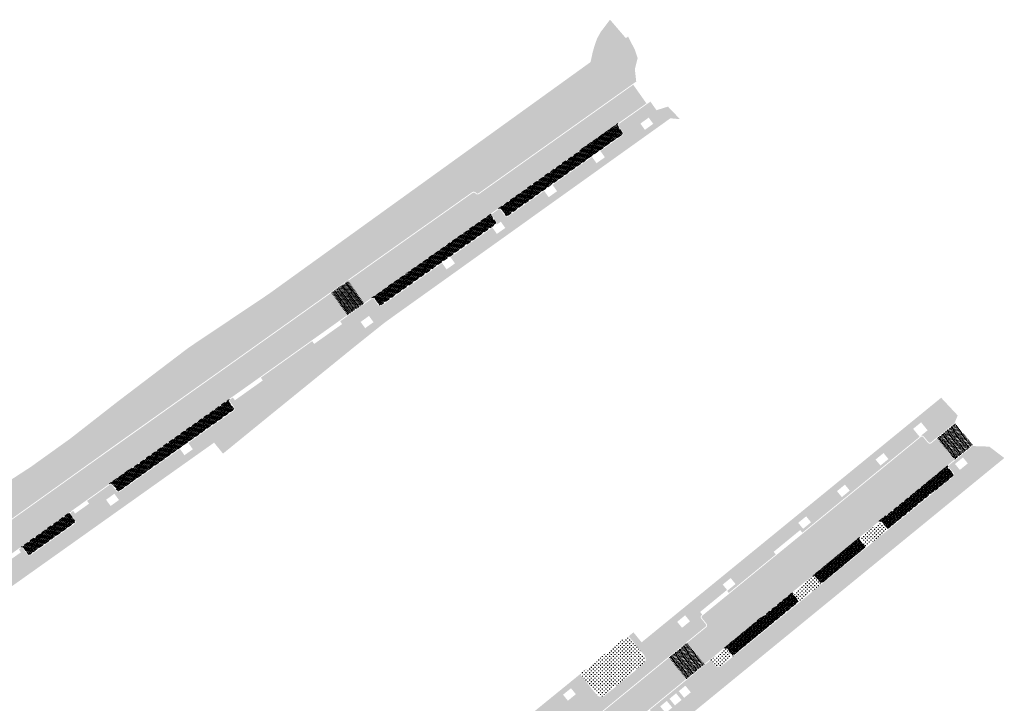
# Model space of a CAD drawing. Header units: metres. Extents: x 93002 to 93462, y 464845 to 465338.
# Tile 15 of 15: x 93290 to 93462, y 465219 to 465338. Entities that reach past the tile are written whole.
import ezdxf

# ---------------------------------------------------------------- set-up
doc = ezdxf.new("R2010")
doc.units = ezdxf.units.M
doc.layers.add('N-RO-GR-GRAS-A-100', color=62, linetype='CONTINUOUS', lineweight=18, transparency=0.2)
doc.layers.add('N-RO-GR-HEESTERS-A', color=62, linetype='CONTINUOUS', lineweight=18, transparency=0.2)
doc.layers.add('N-RO-VH-VERHARDING_STRAATBAKSTEEN-A', color=7, linetype='CONTINUOUS', lineweight=9, true_color=0xaa7a7a)
doc.layers.add('N-RO-VH-VERHARDING_TEGEL-A-200', color=252, linetype='CONTINUOUS', lineweight=9)
pattern_1 = [(39, (13.79169252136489, 16.91912794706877), (0.2081185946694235, 0.4580520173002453), [0.45, -0.45]), (129, (13.79169252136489, 16.91912794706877), (-0.3497156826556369, -0.2831941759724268), [])]
pattern_2 = [(129.7, (1.650574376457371, -11.04544749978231), (-0.291490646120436, 0.02704076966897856), [0.8280000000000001, -0.414]), (39.69999999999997, (1.172777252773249, -11.4421223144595), (-0.291490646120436, 0.02704076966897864), [0.8280000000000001, -0.414])]
pattern_3 = [(125.2, (1.650574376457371, -11.04544749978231), (-0.2884704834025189, 0.04982750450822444), [0.8280000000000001, -0.414]), (35.19999999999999, (1.143127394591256, -11.40341196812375), (-0.2884704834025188, 0.0498275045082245), [0.8280000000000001, -0.414])]
pattern_4 = [(125.4, (1.650574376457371, -11.04544749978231), (-0.2886426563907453, 0.0488202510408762), [0.8280000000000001, -0.414]), (35.40000000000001, (1.144380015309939, -11.40518110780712), (-0.2886426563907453, 0.04882025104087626), [0.8280000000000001, -0.414])]
pattern_5 = [(0, (0, 0), (0.15875, 0.3175), [0, -0.3175])]
pattern_6 = [(84.3, (94357.16091574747, 464594.0460093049), (-0.1854173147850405, 0.2265356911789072), [0.828, -0.414]), (354.3, (94356.54298623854, 464594.1076868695), (-0.1854173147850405, 0.2265356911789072), [0.8280000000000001, -0.414])]
pattern_7 = [(84.3, (0, 0), (-0.1854173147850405, 0.2265356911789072), [0.828, -0.414]), (354.3, (-0.6179295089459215, 0.06167756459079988), (-0.1854173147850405, 0.2265356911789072), [0.8280000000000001, -0.414])]
pattern_8 = [(0, (0, 0), (0.3175, 0.3175), [0.15875, -0.4762500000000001]), (90, (0.079375, -0.079375), (-0.3175, 0.3175), [0.15875, -0.4762500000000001])]

msp = doc.modelspace()

# ---------------------------------------------------------------- hatches: boundary and pattern name
at = {"layer": 'N-RO-GR-GRAS-A-100', "true_color": 0x1f591c, "transparency": 33554625}
h = msp.add_hatch(dxfattribs=at)
h.set_pattern_fill('AGR-GRAS_SPORTVELD', color=99, scale=0.4, pattern_type=2)
h.set_pattern_definition(pattern_5)
edge = h.paths.add_edge_path()
edge.add_line((93371.58730817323, 465308.7644312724), (93385.9932997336, 465318.9749915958))
edge.add_line((93385.9932997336, 465318.9749915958), (93397.68427673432, 465327.2612262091))
edge.add_line((93397.68427673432, 465327.2612262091), (93397.44, 465329.408))
edge.add_line((93397.44, 465329.408), (93397.932, 465331.367))
edge.add_line((93397.932, 465331.367), (93397.411, 465332.899))
edge.add_line((93397.411, 465332.899), (93396.248, 465335.133))
edge.add_line((93396.248, 465335.133), (93395.876, 465334.842))
edge.add_line((93395.876, 465334.842), (93393.096, 465338.082))
edge.add_line((93393.096, 465338.082), (93391.468, 465335.928))
edge.add_line((93391.468, 465335.928), (93390.841, 465334.792))
edge.add_line((93390.841, 465334.792), (93390.398, 465333.552))
edge.add_line((93390.398, 465333.552), (93390.058, 465332.336))
edge.add_line((93390.058, 465332.336), (93389.692, 465330.665))
edge.add_line((93389.692, 465330.665), (93333.373, 465290.076))
edge.add_line((93333.373, 465290.076), (93319.402, 465280.717))
edge.add_line((93319.402, 465280.717), (93306.99, 465271.28))
edge.add_line((93306.99, 465271.28), (93298.732, 465264.827))
edge.add_line((93298.732, 465264.827), (93291.81, 465259.864))
edge.add_line((93291.81, 465259.864), (93285.416, 465255.707))
edge.add_line((93285.416, 465255.707), (93281.37039564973, 465253.1504731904))
edge.add_line((93281.37039564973, 465253.1504731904), (93282.36574321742, 465251.9060418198))
edge.add_line((93282.36574321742, 465251.9060418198), (93283.1616435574, 465250.9109689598))
edge.add_line((93283.1616435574, 465250.9109689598), (93284.24366564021, 465250.8247500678))
edge.add_line((93284.24366564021, 465250.8247500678), (93285.6551000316, 465250.7208533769))
edge.add_line((93285.6551000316, 465250.7208533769), (93286.90911346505, 465251.6151106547))
edge.add_line((93286.90911346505, 465251.6151106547), (93287.82664577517, 465250.3288249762))
edge.add_line((93287.82664577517, 465250.3288249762), (93295.94492384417, 465256.1158070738))
edge.add_line((93295.94492384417, 465256.1158070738), (93307.08623376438, 465264.0584479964))
edge.add_line((93307.08623376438, 465264.0584479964), (93326.4964297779, 465277.7937672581))
edge.add_line((93326.4964297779, 465277.7937672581), (93351.35904768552, 465295.4674609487))
edge.add_line((93351.35904768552, 465295.4674609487), (93368.98278196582, 465307.9010896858))
edge.add_arc((93369.27103133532, 465307.4925406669), 0.4999999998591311, 35.204657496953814, 125.20465751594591, ccw=False)
edge.add_arc((93369.92470976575, 465307.9537396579), 0.2999999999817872, 215.2046575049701, 305.2046593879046)
edge.add_line((93370.0976593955, 465307.7086102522), (93371.58730817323, 465308.7644312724))
at = {"layer": 'N-RO-GR-GRAS-A-100', "true_color": 0x1f591c, "transparency": 33554562}
h = msp.add_hatch(dxfattribs=at)
h.set_pattern_fill('AGR-GRAS_SPORTVELD', color=99, scale=0.4, pattern_type=2)
h.set_pattern_definition(pattern_5)
edge = h.paths.add_edge_path()
edge.add_line((93414.3695882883, 465226.9814527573), (93413.57729554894, 465227.9482889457))
edge.add_arc((93413.32592622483, 465227.7257424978), 0.3357282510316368, 41.51963995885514, 108.0388482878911)
at = {"layer": 'N-RO-GR-HEESTERS-A', "true_color": 0xed1f24, "transparency": 33554687}
h = msp.add_hatch(dxfattribs=at)
h.set_pattern_fill('CROSS', color=240, scale=0.05)
h.set_pattern_definition(pattern_8)
edge = h.paths.add_edge_path()
edge.add_arc((93441.69774426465, 465249.4017580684), 0.4500000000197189, 219.2779983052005, 274.58586771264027, ccw=False)
edge.add_line((93441.34940674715, 465249.116870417), (93440.55805215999, 465250.0844746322))
edge.add_arc((93440.32582714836, 465249.8945495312), 0.2999999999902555, 39.27799831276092, 129.277998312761)
edge.add_line((93440.13590204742, 465250.1267745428), (93436.96216022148, 465247.5311314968))
edge.add_arc((93437.15208532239, 465247.2989064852), 0.2999999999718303, 129.2779983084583, 219.2779983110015)
edge.add_line((93436.91986031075, 465247.1089813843), (93437.71121489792, 465246.1413771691))
edge.add_arc((93437.36287738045, 465245.8564895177), 0.4499999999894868, -16.02987109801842, 39.27799830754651, ccw=False)
edge.add_line((93437.79538041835, 465245.7322272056), (93441.7337231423, 465248.953198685))
h = msp.add_hatch(dxfattribs=at)
h.set_pattern_fill('CROSS', color=240, scale=0.05)
h.set_pattern_definition(pattern_8)
edge = h.paths.add_edge_path()
edge.add_arc((93430.086493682, 465239.905503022), 0.4500000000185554, 219.2779983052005, 274.58586771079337, ccw=False)
edge.add_line((93429.7381561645, 465239.6206153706), (93428.9468015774, 465240.5882195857))
edge.add_arc((93428.71457656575, 465240.3982944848), 0.3000000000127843, 39.27799830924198, 129.2779983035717)
edge.add_line((93428.52465146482, 465240.6305194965), (93425.35090963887, 465238.0348764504))
edge.add_arc((93425.5408347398, 465237.8026514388), 0.2999999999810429, 129.2779983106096, 219.277998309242)
edge.add_line((93425.30860972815, 465237.6127263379), (93426.09996431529, 465236.6451221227))
edge.add_arc((93425.7516267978, 465236.3602344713), 0.4500000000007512, -16.029871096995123, 39.27799830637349, ccw=False)
edge.add_line((93426.18412983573, 465236.2359721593), (93430.12247255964, 465239.4569436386))
h = msp.add_hatch(dxfattribs=at)
h.set_pattern_fill('CROSS', color=240, scale=0.05)
h.set_pattern_definition(pattern_8)
edge = h.paths.add_edge_path()
edge.add_arc((93398.35781455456, 465226.2072656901), 0.9199999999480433, 309.3335721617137, 399.166223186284)
edge.add_line((93399.07110614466, 465226.7883122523), (93396.30224876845, 465230.1873559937))
edge.add_line((93396.30224876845, 465230.1873559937), (93395.542, 465229.571))
edge.add_line((93395.542, 465229.571), (93395.40780159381, 465229.7364227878))
edge.add_line((93395.40780159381, 465229.7364227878), (93390.46482046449, 465225.7150625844))
edge.add_line((93390.46482046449, 465225.7150625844), (93389.96, 465225.29))
edge.add_line((93389.96, 465225.29), (93389.95303617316, 465225.2987006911))
edge.add_line((93389.95303617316, 465225.2987006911), (93387.9131719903, 465223.6391700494))
edge.add_line((93387.9131719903, 465223.6391700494), (93390.8380084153, 465220.0485103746))
edge.add_arc((93391.55131081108, 465220.6295436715), 0.9199999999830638, 219.1651576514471, 309.3335721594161)
edge.add_line((93392.13443826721, 465219.9179522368), (93398.9409420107, 465225.4956742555))
h = msp.add_hatch(dxfattribs=at)
h.set_pattern_fill('CROSS', color=240, scale=0.05)
h.set_pattern_definition(pattern_8)
edge = h.paths.add_edge_path()
edge.add_arc((93414.60482623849, 465227.2438296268), 0.4500000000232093, 219.2779983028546, 274.5858677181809, ccw=False)
edge.add_line((93414.25648872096, 465226.9589419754), (93413.46513413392, 465227.9265461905))
edge.add_arc((93413.23290912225, 465227.7366210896), 0.2999999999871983, 39.27799829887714, 129.2779983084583)
edge.add_line((93413.04298402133, 465227.9688461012), (93410.73564710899, 465226.0817918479))
edge.add_line((93410.73564710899, 465226.0817918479), (93411.36873077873, 465225.3077084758))
edge.add_arc((93412.08088748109, 465225.8901454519), 0.9199999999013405, 219.2779983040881, 309.2779983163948)
edge.add_line((93412.66332445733, 465225.1779887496), (93414.64080511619, 465226.7952702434))
at = {"layer": 'N-RO-VH-VERHARDING_STRAATBAKSTEEN-A', "true_color": 0x794e4e}
h = msp.add_hatch(dxfattribs=at)
h.set_pattern_fill('DF-KEPER', color=27, scale=3, angle=80.2)
h.set_pattern_definition([(80.2, (94357.16091574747, 464594.0460093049), (-0.1687460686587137, 0.2392128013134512), [0.8280000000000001, -0.414]), (350.2, (94356.54897744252, 464594.1517094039), (-0.1687460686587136, 0.2392128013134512), [0.8280000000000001, -0.414])])
edge = h.paths.add_edge_path()
edge.add_line((93373.47064681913, 465305.0094518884), (93394.58936873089, 465319.9986350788))
edge.add_line((93394.58936873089, 465319.9986350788), (93399.46420479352, 465323.4380558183))
edge.add_line((93399.46420479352, 465323.4380558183), (93397.15820983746, 465326.7064479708))
edge.add_line((93397.15820983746, 465326.7064479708), (93370.1782197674, 465307.5818726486))
edge.add_arc((93369.92477183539, 465307.9538495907), 0.4501140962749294, 215.2115367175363, 304.26871271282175, ccw=False)
edge.add_arc((93369.27103133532, 465307.4925406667), 0.3500000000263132, 35.2046574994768, 125.2046575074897)
edge.add_line((93369.06925677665, 465307.77852498), (93351.31506976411, 465295.2521622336))
edge.add_line((93351.31506976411, 465295.2521622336), (93347.28203349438, 465292.3852618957))
edge.add_line((93347.28203349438, 465292.3852618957), (93350.06309463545, 465288.4729806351))
edge.add_line((93350.06309463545, 465288.4729806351), (93351.33289876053, 465289.3756260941))
edge.add_line((93351.33289876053, 465289.3756260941), (93354.09511299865, 465291.33915739))
edge.add_line((93354.09511299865, 465291.33915739), (93372.49012915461, 465304.3176533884))
edge.add_line((93372.49012915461, 465304.3176533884), (93373.47064681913, 465305.0094518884))
h = msp.add_hatch(dxfattribs=at)
h.set_pattern_fill('DF-KEPER', color=27, scale=3, angle=125.2)
h.set_pattern_definition(pattern_3)
edge = h.paths.add_edge_path()
edge.add_arc((93394.95987170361, 465318.1769307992), 0.2999999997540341, 305.3655347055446, 395.2046575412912)
edge.add_line((93395.2050011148, 465318.349880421), (93394.4831597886, 465319.3729791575))
edge.add_arc((93394.85085390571, 465319.6324035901), 0.4499999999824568, 125.5264108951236, 215.2046575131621, ccw=False)
edge.add_line((93394.58936873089, 465319.9986350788), (93373.47064681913, 465305.0094518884))
edge.add_arc((93373.73007123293, 465304.641757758), 0.4500000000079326, 35.20465750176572, 125.2046545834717, ccw=False)
edge.add_line((93374.09776535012, 465304.9011821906), (93374.81838877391, 465303.8798096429))
edge.add_arc((93375.06351818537, 465304.0527592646), 0.3000000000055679, 215.2046575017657, 305.2046575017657)
edge.add_line((93375.23646780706, 465303.8076298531), (93395.1335089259, 465317.9322879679))
h = msp.add_hatch(dxfattribs=at)
h.set_pattern_fill('DF-KEPER', color=27, scale=3, angle=125.2)
h.set_pattern_definition(pattern_3)
edge = h.paths.add_edge_path()
edge.add_arc((93372.8573534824, 465302.4962126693), 0.3000000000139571, 305.2046575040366, 395.2046575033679)
edge.add_line((93373.10248289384, 465302.669162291), (93372.38185947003, 465303.6905348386))
edge.add_arc((93372.74955358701, 465303.9499592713), 0.4499999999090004, 125.20599036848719, 215.204657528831, ccw=False)
edge.add_line((93372.49012060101, 465304.3176473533), (93354.09511299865, 465291.33915739))
edge.add_line((93354.09511299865, 465291.33915739), (93351.3328987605, 465289.3756260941))
edge.add_arc((93351.59362185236, 465289.0088516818), 0.450000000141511, 35.20465752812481, 125.4072737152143, ccw=False)
edge.add_line((93351.96131596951, 465289.2682761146), (93352.68041487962, 465288.2490643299))
edge.add_arc((93352.9166593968, 465288.4079293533), 0.2846920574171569, 213.9192595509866, 308.3013872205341)
edge.add_line((93353.09311097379, 465288.1845140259), (93355.251, 465289.707))
edge.add_line((93355.251, 465289.707), (93373.0303031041, 465302.2510832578))
h = msp.add_hatch(dxfattribs=at)
h.set_pattern_fill('DF-KEPER', color=27, scale=3, angle=80.4)
h.set_pattern_definition([(80.4, (0, 0), (-0.1695800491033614, 0.2386223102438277), [0.8280000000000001, -0.414]), (350.4, (-0.6123035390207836, 0.1035633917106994), (-0.1695800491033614, 0.2386223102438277), [0.8280000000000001, -0.414])])
h.paths.add_polyline_path([(93350.06309463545, 465288.4729806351), (93347.28203349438, 465292.3852618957), (93344.3885909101, 465290.3284463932), (93347.16965205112, 465286.4161651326)])
h = msp.add_hatch(color=27, dxfattribs=at)
h.dxf.hatch_style = 1
h.paths.add_polyline_path([(93350.05782442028, 465288.4803945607), (93347.82719335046, 465291.6183536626), (93344.93465931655, 465289.5602600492), (93347.16529034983, 465286.4223009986)])
h = msp.add_hatch(dxfattribs=at)
h.set_pattern_fill('DF-KEPER', color=27, scale=3, angle=80.4)
h.set_pattern_definition([(80.4, (94357.16091574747, 464594.0460093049), (-0.1695800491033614, 0.2386223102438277), [0.8280000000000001, -0.414]), (350.4, (94356.54861220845, 464594.1495726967), (-0.1695800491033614, 0.2386223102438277), [0.8280000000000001, -0.414])])
h.paths.add_polyline_path([(93275.02811867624, 465235.1252976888), (93283.92932084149, 465241.4707499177), (93289.04782102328, 465245.119729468), (93289.9487602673, 465245.7620091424), (93298.82426801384, 465252.0893594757), (93305.50076268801, 465256.8490331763), (93326.6374094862, 465271.829522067), (93329.3659767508, 465273.7603496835), (93347.16965205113, 465286.4161651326), (93344.3885909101, 465290.3284463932), (93326.58320652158, 465277.6714160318), (93300.33902017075, 465259.0641439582), (93286.25555034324, 465249.0240369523), (93267.01782224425, 465235.3094552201), (93263.4688139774, 465232.7842676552), (93266.24987724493, 465228.871983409), (93269.28003697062, 465231.0280002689), (93269.80651079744, 465231.4025965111)])
h = msp.add_hatch(dxfattribs=at)
h.set_pattern_fill('DF-KEPER', color=27, scale=3, angle=132)
h.set_pattern_definition([(132, (1.650574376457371, -11.04544749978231), (-0.2923410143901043, 0.01532094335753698), [0.8280000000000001, -0.414]), (42.00000000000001, (1.189081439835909, -11.46097760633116), (-0.2923410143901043, 0.01532094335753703), [0.8280000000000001, -0.414])])
edge = h.paths.add_edge_path()
edge.add_arc((93218.26396286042, 465192.1726405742), 0.3000000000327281, 323.8349547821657, 402.1623513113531)
edge.add_line((93218.4863366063, 465192.3740106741), (93217.6472945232, 465193.3005679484))
edge.add_arc((93217.98085514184, 465193.6026230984), 0.4499999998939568, 132.1623513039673, 222.162351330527, ccw=False)
edge.add_line((93217.6787999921, 465193.9361837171), (93202.18676236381, 465179.9074000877))
edge.add_arc((93202.48881751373, 465179.5738394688), 0.4500000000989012, 42.162351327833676, 132.1623513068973, ccw=False)
edge.add_line((93202.82237813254, 465179.8758946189), (93203.66142021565, 465178.9493373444))
edge.add_arc((93203.8837939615, 465179.1507074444), 0.299999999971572, 222.1623513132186, 312.1623513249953)
edge.add_line((93204.08516406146, 465178.9283336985), (93214.98010090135, 465188.7969888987))
edge.add_line((93214.98010090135, 465188.7969888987), (93218.50615900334, 465191.995606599))
h.paths.add_polyline_path([(93342.77905706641, 465283.4170813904), (93343.02081829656, 465283.3915035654), (93343.08586089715, 465284.0062852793), (93342.844099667, 465284.0318631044)], flags=17)
h.paths.add_polyline_path([(93331.94015228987, 465275.8946752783), (93332.18191352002, 465275.8690974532), (93332.24695612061, 465276.4838791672), (93332.00519489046, 465276.5094569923)])
h.paths.add_polyline_path([(93300.12887580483, 465253.1602184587), (93300.37063703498, 465253.1346406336), (93300.43567963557, 465253.7494223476), (93300.19391840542, 465253.7750001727)])
h.paths.add_polyline_path([(93285.60170658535, 465242.8976113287), (93285.8434678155, 465242.8720335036), (93285.90851041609, 465243.4868152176), (93285.66674918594, 465243.5123930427)])
h.paths.add_polyline_path([(93271.58807572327, 465232.8253732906), (93271.82983695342, 465232.7997954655), (93271.894879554, 465233.4145771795), (93271.65311832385, 465233.4401550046)])
h.paths.add_polyline_path([(93256.82176048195, 465222.431948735), (93257.0635217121, 465222.4063709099), (93257.12856431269, 465223.0211526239), (93256.88680308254, 465223.046730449)])
h.paths.add_polyline_path([(93241.7200980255, 465211.6423079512), (93241.96185925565, 465211.6167301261), (93242.02690185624, 465212.2315118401), (93241.78514062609, 465212.2570896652)], flags=17)
h.paths.add_polyline_path([(93228.74697476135, 465202.5078850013), (93228.9887359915, 465202.4823071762), (93229.05377859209, 465203.0970888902), (93228.81201736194, 465203.1226667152)])
h.paths.add_polyline_path([(93371.18883849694, 465204.5045861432), (93371.78826550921, 465204.5045861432), (93371.78826550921, 465205.246441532), (93371.18883849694, 465205.246441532)])
h.paths.add_polyline_path([(93345.76945408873, 465183.6919975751), (93346.368881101, 465183.6919975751), (93346.368881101, 465184.433852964), (93345.76945408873, 465184.433852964)])
h.paths.add_polyline_path([(93235.843850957, 465208.3206780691), (93244.42246491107, 465214.5534059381), (93243.36224726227, 465216.0126703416), (93234.78363330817, 465209.7799424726)])
h.paths.add_polyline_path([(93336.12636211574, 465279.8968455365), (93344.81244560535, 465285.9789066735), (93343.77785710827, 465287.4564521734), (93335.09177361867, 465281.3743910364)])
h = msp.add_hatch(dxfattribs=at)
h.set_pattern_fill('DF-KEPER', color=27, scale=3, angle=125.4)
h.set_pattern_definition(pattern_4)
edge = h.paths.add_edge_path()
edge.add_arc((93327.00717267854, 465270.008595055), 0.3000000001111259, 305.2845320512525, 395.2845320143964)
edge.add_line((93327.2520607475, 465270.1818862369), (93326.53001415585, 465271.2022531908))
edge.add_arc((93326.89734625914, 465271.4621899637), 0.4500000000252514, 125.28453203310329, 215.2845320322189, ccw=False)
edge.add_line((93326.63740948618, 465271.829522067), (93305.50076268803, 465256.8490331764))
edge.add_arc((93305.76198357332, 465256.4826131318), 0.449999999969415, 35.48507425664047, 125.4850742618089, ccw=False)
edge.add_line((93306.12840361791, 465256.7438340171), (93306.85401718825, 465255.7260005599))
edge.add_arc((93307.09829721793, 465255.9001478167), 0.2999999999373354, 215.485074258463, 305.4850742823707)
edge.add_line((93307.27244447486, 465255.6558677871), (93311.11665577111, 465258.3964063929))
edge.add_line((93311.11665577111, 465258.3964063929), (93327.18046386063, 465269.7637069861))
h = msp.add_hatch(dxfattribs=at)
h.set_pattern_fill('DF-KEPER', color=27, scale=3, angle=84.3)
h.set_pattern_definition(pattern_7)
h.paths.add_polyline_path([(93453.45233149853, 465267.4122692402), (93450.35599800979, 465264.8799345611), (93453.39479962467, 465261.1643343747), (93456.4911331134, 465263.6966690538)])
h = msp.add_hatch(dxfattribs=at)
h.set_pattern_fill('DF-KEPER', color=27, scale=3, angle=84.3)
h.set_pattern_definition(pattern_6)
edge = h.paths.add_edge_path()
edge.add_line((93436.86719767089, 465247.6472440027), (93440.04093949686, 465250.2428870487))
edge.add_line((93440.04093949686, 465250.2428870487), (93452.30004760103, 465260.2624753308))
edge.add_arc((93452.63375276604, 465259.9605798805), 0.4500000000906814, 129.2779983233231, 137.8650743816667, ccw=False)
edge.add_line((93452.34886511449, 465260.308917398), (93453.39479962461, 465261.1643343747))
edge.add_line((93453.39479962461, 465261.1643343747), (93450.35599800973, 465264.8799345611))
edge.add_line((93450.35599800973, 465264.8799345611), (93449.31006349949, 465264.0245175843))
edge.add_line((93449.31006349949, 465264.0245175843), (93430.1278180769, 465248.2985396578))
edge.add_line((93430.1278180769, 465248.2985396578), (93409.9092198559, 465231.8005587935))
edge.add_line((93409.9092198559, 465231.8005587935), (93406.52507632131, 465229.0328388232))
edge.add_line((93406.52507632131, 465229.0328388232), (93409.56387793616, 465225.3172386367))
edge.add_line((93409.56387793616, 465225.3172386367), (93412.94802147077, 465228.084958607))
edge.add_line((93412.94802147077, 465228.084958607), (93425.25594708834, 465238.1509889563))
edge.add_line((93425.25594708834, 465238.1509889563), (93428.42968891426, 465240.7466320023))
edge.add_line((93428.42968891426, 465240.7466320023), (93436.86719767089, 465247.6472440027))
h = msp.add_hatch(dxfattribs=at)
h.set_pattern_fill('DF-KEPER', color=27, scale=3, angle=129.7)
h.set_pattern_definition(pattern_2)
h.paths.add_polyline_path([(93449.31040123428, 465264.024794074, -0.4144976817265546), (93448.67683833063, 465264.0879674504), (93447.88548374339, 465265.0555716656, 0.4142135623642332), (93447.46333363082, 465265.0978715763), (93409.22361504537, 465233.8235382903, 0.4142135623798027), (93409.18131513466, 465233.4013881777), (93409.972669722, 465232.4337839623, -0.4142135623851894), (93409.90921985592, 465231.8005587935), (93430.12781807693, 465248.2985396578)])
h = msp.add_hatch(dxfattribs=at)
h.set_pattern_fill('DF-KEPER', color=27, scale=3, angle=129.7)
h.set_pattern_definition(pattern_2)
h.paths.add_polyline_path([(93453.03446992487, 465258.2859379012, 0.4142135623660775), (93453.07676983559, 465258.7080880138), (93452.28541524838, 465259.6756922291, -0.3709677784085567), (93452.30004760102, 465260.2624753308), (93440.0410504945, 465250.2429777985, -0.4141202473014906), (93440.67416466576, 465250.1794371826), (93441.46551925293, 465249.2118329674, 0.4142135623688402), (93441.88766936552, 465249.1695330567)])
h = msp.add_hatch(dxfattribs=at)
h.set_pattern_fill('DF-KEPER', color=27, scale=3, angle=125.4)
h.set_pattern_definition(pattern_4)
edge = h.paths.add_edge_path()
edge.add_arc((93299.20040239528, 465250.2697378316), 0.2999999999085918, 305.4850742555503, 395.4850742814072)
edge.add_line((93299.44468242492, 465250.4438850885), (93298.71906885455, 465251.4617185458))
edge.add_arc((93299.08548889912, 465251.722939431), 0.4499999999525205, 125.48507425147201, 215.4850742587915, ccw=False)
edge.add_line((93298.82426801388, 465252.0893594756), (93289.94876026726, 465245.7620091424))
edge.add_arc((93290.2099811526, 465245.3955890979), 0.4499999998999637, 35.485074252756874, 125.48507427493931, ccw=False)
edge.add_line((93290.57640119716, 465245.6568099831), (93291.30201476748, 465244.6389765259))
edge.add_arc((93291.54629479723, 465244.8131237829), 0.3000000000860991, 215.485074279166, 305.4850742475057)
edge.add_line((93291.7204420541, 465244.5688437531), (93299.37454965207, 465250.0254578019))
h = msp.add_hatch(dxfattribs=at)
h.set_pattern_fill('DF-KEPER', color=27, scale=3, angle=129.7)
h.set_pattern_definition(pattern_2)
h.paths.add_polyline_path([(93437.55280248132, 465245.624264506, 0.414213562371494), (93437.59510239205, 465246.0464146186), (93436.8037478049, 465247.0140188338, -0.414213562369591), (93436.86719767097, 465247.6472440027), (93428.42968891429, 465240.7466320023, -0.4142135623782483), (93429.06291408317, 465240.6831821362), (93429.85426867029, 465239.7155779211, 0.4142135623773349), (93430.27641878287, 465239.6732780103)])
h = msp.add_hatch(dxfattribs=at)
h.set_pattern_fill('DF-KEPER', color=27, scale=3, angle=129.7)
h.set_pattern_definition(pattern_2)
h.paths.add_polyline_path([(93425.9415518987, 465236.1280094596, 0.4142135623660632), (93425.98385180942, 465236.5501595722), (93425.19249722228, 465237.5177637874, -0.4142135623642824), (93425.25594708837, 465238.1509889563), (93412.9480214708, 465228.084958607, -0.4142135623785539), (93413.58124663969, 465228.021508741), (93414.37260122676, 465227.0539045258, 0.4142135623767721), (93414.79475133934, 465227.0116046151)])
h = msp.add_hatch(dxfattribs=at)
h.set_pattern_fill('DF-KEPER', color=27, scale=3, angle=84.3)
h.set_pattern_definition(pattern_7)
h.paths.add_polyline_path([(93406.52507632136, 465229.0328388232), (93403.42874283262, 465226.5005041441), (93406.46754444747, 465222.7849039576), (93409.5638779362, 465225.3172386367)])
h = msp.add_hatch(dxfattribs=at)
h.set_pattern_fill('DF-KEPER', color=27, scale=3, angle=84.3)
h.set_pattern_definition(pattern_6)
h.paths.add_polyline_path([(93365.15483945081, 465188.6797009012), (93377.01516045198, 465198.6254311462), (93380.48274882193, 465201.5332528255), (93406.46754444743, 465222.7849039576), (93403.42874283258, 465226.5005041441), (93381.61730522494, 465208.6620316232), (93377.42111184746, 465205.2301771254), (93365.57886444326, 465195.2996028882), (93362.43726579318, 465192.6651469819), (93362.07907473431, 465192.3647780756, -0.006452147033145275), (93350.17800299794, 465182.4859846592, -0.006294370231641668), (93338.32604907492, 465173.1478130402), (93342.1744258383, 465168.6905091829), (93344.3196313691, 465170.6601376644), (93350.94910581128, 465176.7470144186), (93352.92460565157, 465178.5194163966), (93357.13863077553, 465182.0202238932)])
at = {"layer": 'N-RO-VH-VERHARDING_TEGEL-A-200'}
h = msp.add_hatch(dxfattribs=at)
h.set_pattern_fill('AVH-TEGEL_300X300_HALFST', color=256, scale=1.5, angle=35.4, pattern_type=2)
h.set_pattern_definition([(35.4, (13.79169252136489, 16.91912794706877), (0.2364692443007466, 0.4440802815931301), [0.45, -0.45]), (125.4, (13.79169252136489, 16.91912794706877), (-0.3668075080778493, -0.2606765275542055), [])])
edge = h.paths.add_edge_path()
edge.add_line((93257.924352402, 465217.1549923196), (93287.277, 465238.12))
edge.add_line((93287.277, 465238.12), (93316.13999999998, 465258.63))
edge.add_line((93316.13999999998, 465258.63), (93323.85, 465264.097))
edge.add_line((93323.85, 465264.097), (93325.41, 465262.18))
edge.add_line((93325.41, 465262.18), (93334, 465269.18))
edge.add_line((93334, 465269.18), (93348.34, 465280.82))
edge.add_line((93348.34, 465280.82), (93353.44, 465284.9))
edge.add_line((93353.44, 465284.9), (93354.173, 465285.45))
edge.add_line((93354.173, 465285.45), (93403.655, 465320.833))
edge.add_line((93403.655, 465320.833), (93405.337, 465320.681))
edge.add_line((93405.337, 465320.681), (93403.23585500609, 465322.8769334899))
edge.add_line((93403.23585500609, 465322.8769334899), (93401.229, 465322.25))
edge.add_line((93401.229, 465322.25), (93400.163503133, 465323.7478651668))
edge.add_line((93400.163503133, 465323.7478651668), (93394.67790428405, 465319.8775330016))
edge.add_arc((93394.85085390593, 465319.6324035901), 0.3000000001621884, 125.2046575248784, 215.2046574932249)
edge.add_line((93394.60572449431, 465319.4594539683), (93395.36840443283, 465318.3787529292))
edge.add_arc((93394.94654050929, 465318.1849120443), 0.464266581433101, -53.86289874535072, 24.678154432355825, ccw=False)
edge.add_line((93395.22032753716, 465317.8099665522), (93391.4220879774, 465315.115741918))
edge.add_line((93391.4220879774, 465315.115741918), (93392.20364579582, 465314.0149836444))
edge.add_line((93392.20364579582, 465314.0149836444), (93390.73596866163, 465312.9729069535))
edge.add_line((93390.73596866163, 465312.9729069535), (93389.95441084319, 465314.073665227))
edge.add_line((93389.95441084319, 465314.073665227), (93383.0570239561, 465309.1763986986))
edge.add_line((93383.0570239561, 465309.1763986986), (93383.83858177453, 465308.075640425))
edge.add_line((93383.83858177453, 465308.075640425), (93382.37090464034, 465307.0335637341))
edge.add_line((93382.37090464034, 465307.0335637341), (93381.5893468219, 465308.1343220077))
edge.add_line((93381.5893468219, 465308.1343220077), (93375.32294261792, 465303.6850651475))
edge.add_arc((93375.06351818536, 465304.0527592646), 0.4499999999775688, 215.204657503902, 305.2046575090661, ccw=False)
edge.add_line((93374.6958240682, 465303.7933348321), (93373.9752006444, 465304.8147073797))
edge.add_arc((93373.73007123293, 465304.641757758), 0.3000000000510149, 35.20465750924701, 125.2046574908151)
edge.add_line((93373.55712161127, 465304.8868871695), (93372.57660396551, 465304.1950886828))
edge.add_arc((93372.74955358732, 465303.9499592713), 0.3000000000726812, 125.2046575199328, 215.2046574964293)
edge.add_line((93372.50442417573, 465303.7770096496), (93373.22504759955, 465302.7556371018))
edge.add_arc((93372.87205430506, 465302.4935289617), 0.4396645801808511, -52.567114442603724, 36.594997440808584, ccw=False)
edge.add_line((93373.13929637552, 465302.1444063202), (93374.00070530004, 465302.7521683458))
edge.add_line((93374.00070530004, 465302.7521683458), (93374.77897889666, 465301.6490855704))
edge.add_line((93374.77897889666, 465301.6490855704), (93373.30820242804, 465300.6113878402))
edge.add_line((93373.30820242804, 465300.6113878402), (93372.5299288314, 465301.7144706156))
edge.add_line((93372.5299288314, 465301.7144706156), (93365.2048818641, 465296.5463265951))
edge.add_line((93365.2048818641, 465296.5463265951), (93365.98315546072, 465295.4432438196))
edge.add_line((93365.98315546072, 465295.4432438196), (93364.51237899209, 465294.4055460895))
edge.add_line((93364.51237899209, 465294.4055460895), (93363.73410539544, 465295.5086288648))
edge.add_line((93363.73410539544, 465295.5086288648), (93355.3376915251, 465289.5845881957))
edge.add_line((93355.3376915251, 465289.5845881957), (93353.17958578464, 465288.0619493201))
edge.add_arc((93352.92012163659, 465288.429831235), 0.4501763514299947, 216.4155874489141, 305.19500839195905, ccw=False)
edge.add_line((93352.55785017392, 465288.1625895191), (93351.83875126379, 465289.1818013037))
edge.add_arc((93351.59362185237, 465289.0088516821), 0.2999999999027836, 35.20465748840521, 125.4072737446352)
edge.add_line((93351.4198064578, 465289.2533679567), (93345.89541174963, 465285.3263293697))
edge.add_line((93345.89541174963, 465285.3263293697), (93346.24304253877, 465284.8372968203))
edge.add_line((93346.24304253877, 465284.8372968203), (93341.35271704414, 465281.3609889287))
edge.add_line((93341.35271704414, 465281.3609889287), (93341.005086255, 465281.8500214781))
edge.add_line((93341.005086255, 465281.8500214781), (93332.02630705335, 465275.4674195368))
edge.add_line((93332.02630705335, 465275.4674195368), (93332.37393784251, 465274.9783869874))
edge.add_line((93332.37393784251, 465274.9783869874), (93327.48361234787, 465271.5020790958))
edge.add_line((93327.48361234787, 465271.5020790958), (93327.13245351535, 465271.9960747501))
edge.add_line((93327.13245351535, 465271.9960747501), (93326.72405507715, 465271.7070780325))
edge.add_arc((93326.89734625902, 465271.4621899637), 0.2999999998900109, 125.2845320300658, 215.284532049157)
edge.add_line((93326.65245819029, 465271.2888987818), (93327.37450478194, 465270.2685318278))
edge.add_arc((93327.0071726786, 465270.008595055), 0.450000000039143, -54.71546796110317, 35.2845320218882, ccw=False)
edge.add_line((93327.26710945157, 465269.6412629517), (93319.35378575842, 465264.0415241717))
edge.add_line((93319.35378575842, 465264.0415241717), (93320.13359637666, 465262.9395274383))
edge.add_line((93320.13359637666, 465262.9395274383), (93318.66426796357, 465261.8997803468))
edge.add_line((93318.66426796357, 465261.8997803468), (93317.88445734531, 465263.00177708))
edge.add_line((93317.88445734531, 465263.00177708), (93311.20351564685, 465258.2741139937))
edge.add_line((93311.20351564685, 465258.2741139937), (93307.20932774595, 465254.0691827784))
edge.add_line((93307.20932774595, 465254.0691827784), (93305.74978099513, 465253.0157487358))
edge.add_line((93305.74978099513, 465253.0157487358), (93304.95970515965, 465254.1104092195))
edge.add_line((93304.95970515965, 465254.1104092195), (93306.4192519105, 465255.1638432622))
edge.add_line((93306.4192519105, 465255.1638432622), (93306.56178654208, 465254.9663596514))
edge.add_line((93306.56178654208, 465254.9663596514), (93307.20932774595, 465254.0691827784))
edge.add_line((93307.20932774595, 465254.0691827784), (93311.20351564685, 465258.2741139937))
edge.add_line((93311.20351564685, 465258.2741139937), (93307.35951810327, 465255.5337277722))
edge.add_arc((93307.09829721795, 465255.9001478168), 0.4499999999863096, 215.4850742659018, 305.48507426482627, ccw=False)
edge.add_line((93306.7318771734, 465255.6389269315), (93306.00626360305, 465256.6567603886))
edge.add_arc((93305.76198357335, 465256.4826131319), 0.2999999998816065, 35.48507423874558, 125.4850742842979)
edge.add_line((93305.58783631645, 465256.7268931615), (93301.64155349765, 465253.9135877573))
edge.add_line((93301.64155349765, 465253.9135877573), (93301.99115203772, 465253.4197822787))
edge.add_line((93301.99115203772, 465253.4197822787), (93299.54265689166, 465251.6863257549))
edge.add_line((93299.54265689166, 465251.6863257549), (93299.19874007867, 465252.172105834))
edge.add_line((93299.19874007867, 465252.172105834), (93298.91134164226, 465251.9672194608))
edge.add_arc((93299.08548889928, 465251.7229394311), 0.3000000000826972, 125.4850742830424, 215.4850742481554)
edge.add_line((93298.84120886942, 465251.5487921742), (93299.56682243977, 465250.530958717))
edge.add_arc((93299.20040239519, 465250.2697378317), 0.4499999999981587, -54.51492573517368, 35.485074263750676, ccw=False)
edge.add_line((93299.46162328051, 465249.9033177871), (93291.8075156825, 465244.4467037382))
edge.add_arc((93291.54629479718, 465244.8131237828), 0.4499999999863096, 215.4850742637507, 305.48507426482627, ccw=False)
edge.add_line((93291.1798747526, 465244.5519028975), (93290.4542611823, 465245.5697363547))
edge.add_arc((93290.20998115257, 465245.3955890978), 0.3000000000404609, 35.48507427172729, 125.485074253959)
edge.add_line((93290.0358338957, 465245.6398691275), (93289.7160968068, 465245.4119285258))
edge.add_line((93289.7160968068, 465245.4119285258), (93290.0636074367, 465244.9230260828))
edge.add_line((93290.0636074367, 465244.9230260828), (93284.83194319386, 465241.1933719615))
edge.add_line((93284.83194319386, 465241.1933719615), (93284.3634294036, 465240.8600154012))
edge.add_line((93284.3634294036, 465240.8600154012), (93284.01622402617, 465241.3484883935))
edge.add_arc((93284.1677343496, 465241.0865965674), 0.3025602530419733, 120.0503488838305, 215.3169206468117)
edge.add_line((93283.92085519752, 465240.9116869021), (93284.64707413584, 465239.8952438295))
edge.add_arc((93284.28092613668, 465239.63364176), 0.4500000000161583, -54.51492573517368, 35.54470077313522, ccw=False)
edge.add_line((93284.542147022, 465239.2672217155), (93281.81112571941, 465237.320276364))
edge.add_line((93281.81112571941, 465237.320276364), (93282.395, 465236.502))
edge.add_line((93282.395, 465236.502), (93281.277, 465235.716))
edge.add_line((93281.277, 465235.716), (93280.70230381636, 465236.5297971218))
edge.add_line((93280.70230381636, 465236.5297971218), (93276.88803527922, 465233.8106047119))
edge.add_arc((93276.62681439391, 465234.1770247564), 0.4499999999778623, 215.5447007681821, 305.4850742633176, ccw=False)
edge.add_line((93276.26066639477, 465233.9154226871), (93275.5335402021, 465234.9331355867))
edge.add_arc((93275.28944146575, 465234.7587340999), 0.3000001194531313, 35.54470962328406, 125.5250320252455)
edge.add_line((93275.11512382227, 465235.0028927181), (93275.23139244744, 465234.8401608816))
edge.add_line((93275.23139244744, 465234.8401608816), (93275.46263446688, 465234.5139902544))
edge.add_line((93275.46263446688, 465234.5139902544), (93270.23097022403, 465230.7843361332))
edge.add_line((93270.23097022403, 465230.7843361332), (93269.76245643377, 465230.4509795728))
edge.add_line((93269.76245643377, 465230.4509795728), (93269.41493927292, 465230.9398912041))
edge.add_arc((93269.55114208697, 465230.662490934), 0.3090341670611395, 116.1509187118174, 214.5077344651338)
edge.add_line((93269.29648256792, 465230.4874176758), (93270.02116331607, 465229.4689198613))
edge.add_arc((93269.6545041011, 465229.2080347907), 0.4499999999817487, -54.56741874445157, 35.43258126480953, ccw=False)
edge.add_line((93269.91538917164, 465228.8413755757), (93262.25628556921, 465223.3917763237))
edge.add_arc((93261.99540049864, 465223.7584355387), 0.4500000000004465, 215.4325812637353, 305.43258125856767, ccw=False)
edge.add_line((93261.62874128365, 465223.4975504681), (93260.90406059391, 465224.5160482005))
edge.add_arc((93260.65962111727, 465224.3421248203), 0.2999999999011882, 35.43258124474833, 125.4325818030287)
edge.add_line((93260.48569773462, 465224.5865642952), (93260.42738621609, 465224.5450745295))
edge.add_line((93260.42738621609, 465224.5450745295), (93260.77499863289, 465224.0560288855))
edge.add_line((93260.77499863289, 465224.0560288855), (93255.07141021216, 465219.9978161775))
edge.add_line((93255.07141021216, 465219.9978161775), (93254.72379780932, 465220.4868618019))
edge.add_line((93254.72379780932, 465220.4868618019), (93254.40231912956, 465220.258123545))
edge.add_arc((93254.57624251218, 465220.01368407), 0.2999999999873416, 125.4325817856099, 215.4325812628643)
edge.add_line((93254.33180303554, 465219.8397606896), (93255.05648368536, 465218.8212630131))
edge.add_arc((93254.68982447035, 465218.5603779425), 0.4500000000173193, -54.567418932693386, 35.43258126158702, ccw=False)
edge.add_line((93254.9507095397, 465218.1937187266), (93252.03376615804, 465216.1182575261))
edge.add_line((93252.03376615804, 465216.1182575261), (93252.8163331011, 465215.018216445))
edge.add_line((93252.8163331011, 465215.018216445), (93251.349611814, 465213.9747948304))
edge.add_line((93251.349611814, 465213.9747948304), (93250.56704530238, 465215.0748362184))
edge.add_line((93250.56704530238, 465215.0748362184), (93247.29024246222, 465212.7456637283))
edge.add_arc((93247.02953316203, 465213.1124479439), 0.4500000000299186, 215.4325812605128, 305.4051192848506, ccw=False)
edge.add_line((93246.662873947, 465212.8515628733), (93245.93798470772, 465213.8703537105))
edge.add_arc((93245.69354523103, 465213.69643033), 0.3000000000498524, 35.43258126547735, 125.4051192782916)
edge.add_line((93245.51973903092, 465213.9409531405), (93245.17486727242, 465213.6958191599))
edge.add_line((93245.17486727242, 465213.6958191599), (93245.52247967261, 465213.2067735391))
edge.add_line((93245.52247967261, 465213.2067735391), (93239.81694743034, 465209.1512955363))
edge.add_line((93239.81694743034, 465209.1512955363), (93239.46933503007, 465209.640341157))
edge.add_line((93239.46933503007, 465209.640341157), (93239.3339294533, 465209.5440952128))
edge.add_arc((93239.5077356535, 465209.2995724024), 0.3000000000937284, 125.4051192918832, 215.4051192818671)
edge.add_line((93239.26321284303, 465209.1257662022), (93239.98740534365, 465208.1069211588))
edge.add_arc((93239.62062112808, 465207.8462118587), 0.4499999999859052, -54.59488071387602, 35.40511928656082, ccw=False)
edge.add_line((93239.88133042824, 465207.4794276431), (93237.47968169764, 465205.7723417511))
edge.add_line((93237.47968169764, 465205.7723417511), (93238.2622480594, 465204.6723002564))
edge.add_line((93238.2622480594, 465204.6723002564), (93236.7955267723, 465203.6288786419))
edge.add_line((93236.7955267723, 465203.6288786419), (93236.01296026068, 465204.7289200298))
edge.add_line((93236.01296026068, 465204.7289200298), (93232.21961570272, 465202.0335000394))
edge.add_arc((93231.95890640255, 465202.4002842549), 0.4499999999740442, 215.4051192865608, 305.40511928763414, ccw=False)
edge.add_line((93231.59212218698, 465202.1395749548), (93230.8679296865, 465203.1584199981))
edge.add_arc((93230.62340687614, 465202.9846137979), 0.2999999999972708, 35.40511929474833, 125.4051192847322)
edge.add_line((93230.44960067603, 465203.2291366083), (93230.31561416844, 465203.1338993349))
edge.add_line((93230.31561416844, 465203.1338993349), (93230.66372644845, 465202.6452063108))
edge.add_line((93230.66372644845, 465202.6452063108), (93228.21523130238, 465200.9117497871))
edge.add_line((93228.21523130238, 465200.9117497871), (93227.86853999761, 465201.4014488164))
edge.add_line((93227.86853999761, 465201.4014488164), (93225.03083329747, 465199.4201164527))
edge.add_line((93225.03083329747, 465199.4201164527), (93223.97839364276, 465198.6619714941))
edge.add_line((93223.97839364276, 465198.6619714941), (93222.85249066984, 465197.8135798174))
edge.add_line((93222.85249066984, 465197.8135798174), (93218.279410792, 465194.2777036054))
edge.add_line((93218.279410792, 465194.2777036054), (93217.77948504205, 465193.8249968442))
edge.add_arc((93217.98085514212, 465193.6026230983), 0.3000000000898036, 132.1623513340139, 222.1623512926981)
edge.add_line((93217.7584813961, 465193.4012529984), (93218.59752347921, 465192.474695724))
edge.add_line((93218.59752347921, 465192.474695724), (93220.70820386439, 465190.3658195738))
edge.add_line((93220.70820386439, 465190.3658195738), (93220.95789372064, 465190.5470714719))
edge.add_line((93220.95789372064, 465190.5470714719), (93237.64635419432, 465202.6029936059))
edge.add_line((93237.64635419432, 465202.6029936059), (93257.924352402, 465217.1549923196))
h.paths.add_polyline_path([(93349.48222735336, 465285.2135295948), (93350.94177410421, 465286.2669636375), (93351.73184993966, 465285.1723031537), (93350.27230318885, 465284.1188691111)], flags=16)
h.paths.add_polyline_path([(93399.19721201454, 465318.8114391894), (93398.40713617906, 465319.9060996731), (93399.8666829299, 465320.9595337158), (93400.65675876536, 465319.864873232)], flags=16)
h.paths.add_polyline_path([(93226.35415358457, 465198.1923644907), (93224.89460683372, 465197.138930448), (93225.6846826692, 465196.0442699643), (93227.14422942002, 465197.0977040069)], flags=16)
h = msp.add_hatch(dxfattribs=at)
h.set_pattern_fill('AVH-TEGEL_300X300_HALFST', color=256, scale=1.5, angle=39, pattern_type=2)
h.set_pattern_definition(pattern_1)
edge = h.paths.add_edge_path()
edge.add_arc((93409.62433220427, 465232.148896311), 0.3000000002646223, 309.2779983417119, 399.2779982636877)
edge.add_line((93409.85655721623, 465232.3388214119), (93409.06520262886, 465233.3064256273))
edge.add_arc((93409.41354014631, 465233.5913132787), 0.4500000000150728, 129.2779983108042, 219.2779983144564, ccw=False)
edge.add_line((93409.12865249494, 465233.9396507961), (93409.22620762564, 465234.0194362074))
edge.add_line((93409.22620762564, 465234.0194362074), (93408.84959586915, 465234.4790161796))
edge.add_line((93408.84959586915, 465234.4790161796), (93413.56532946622, 465238.3434158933))
edge.add_line((93413.56532946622, 465238.3434158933), (93412.80589740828, 465239.2719878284))
edge.add_line((93412.80589740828, 465239.2719878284), (93414.19924747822, 465240.4115384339))
edge.add_line((93414.19924747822, 465240.4115384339), (93415.0537013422, 465239.3667815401))
edge.add_line((93415.0537013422, 465239.3667815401), (93413.5854845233, 465238.1660012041))
edge.add_line((93413.5854845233, 465238.1660012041), (93413.8707100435, 465237.8179400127))
edge.add_line((93413.8707100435, 465237.8179400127), (93422.09326441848, 465244.5427516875))
edge.add_line((93422.09326441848, 465244.5427516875), (93421.71665266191, 465245.0023316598))
edge.add_line((93421.71665266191, 465245.0023316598), (93426.35746636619, 465248.8053368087))
edge.add_line((93426.35746636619, 465248.8053368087), (93426.7377668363, 465248.3412554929))
edge.add_line((93426.7377668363, 465248.3412554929), (93447.25270773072, 465265.1193888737))
edge.add_line((93447.25270773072, 465265.1193888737), (93446.1133662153, 465266.5124832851))
edge.add_line((93446.1133662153, 465266.5124832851), (93447.50671628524, 465267.6520338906))
edge.add_line((93447.50671628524, 465267.6520338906), (93448.6460578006, 465266.2589394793))
edge.add_line((93448.6460578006, 465266.2589394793), (93447.36837108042, 465265.2139840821))
edge.add_arc((93447.6532587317, 465264.8656465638), 0.4500000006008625, 39.277998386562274, 129.277998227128, ccw=False)
edge.add_line((93448.00159624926, 465265.150534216), (93448.79295083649, 465264.1829300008))
edge.add_arc((93449.02517584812, 465264.3728551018), 0.2999999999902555, 219.2779983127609, 309.2779983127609)
edge.add_line((93449.21510094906, 465264.1406300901), (93453.36097288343, 465267.5313292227))
edge.add_line((93453.36097288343, 465267.5313292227), (93453.90415681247, 465268.8544284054))
edge.add_line((93453.90415681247, 465268.8544284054), (93451.01510483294, 465271.954550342))
edge.add_line((93451.01510483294, 465271.954550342), (93439.725, 465262.735))
edge.add_line((93439.725, 465262.735), (93436.208, 465259.863))
edge.add_line((93436.208, 465259.863), (93425.117, 465250.807))
edge.add_line((93425.117, 465250.807), (93420.444, 465246.991))
edge.add_line((93420.444, 465246.991), (93412.049, 465240.136))
edge.add_line((93412.049, 465240.136), (93407.384, 465236.326))
edge.add_line((93407.384, 465236.326), (93403.054, 465232.79))
edge.add_line((93403.054, 465232.79), (93401.253, 465231.32))
edge.add_line((93401.253, 465231.32), (93400.329, 465230.565))
edge.add_line((93400.329, 465230.565), (93398.623, 465229.172))
edge.add_line((93398.623, 465229.172), (93397.201, 465230.916))
edge.add_line((93397.201, 465230.916), (93396.36435564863, 465230.2377078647))
edge.add_line((93396.36435564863, 465230.2377078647), (93399.1331247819, 465226.8388462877))
edge.add_arc((93398.35781455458, 465226.2072656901), 0.9999999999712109, -50.66642783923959, 39.166832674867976, ccw=False)
edge.add_line((93398.99164874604, 465225.4337967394), (93392.1851450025, 465219.8560747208))
edge.add_arc((93391.55131081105, 465220.6295436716), 1.000000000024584, 219.1656160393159, 309.33357215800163, ccw=False)
edge.add_line((93390.77598717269, 465219.9979795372), (93387.85121523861, 465223.5885013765))
edge.add_line((93387.85121523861, 465223.5885013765), (93373.89, 465212.23))
edge.add_line((93373.89, 465212.23), (93336.40549263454, 465181.8215154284))
edge.add_line((93336.40549263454, 465181.8215154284), (93337.91527412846, 465179.8322083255))
edge.add_line((93337.91527412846, 465179.8322083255), (93352.16534743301, 465191.3975396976))
edge.add_line((93352.16534743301, 465191.3975396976), (93353.33001666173, 465192.3427829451))
edge.add_line((93353.33001666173, 465192.3427829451), (93367.46948965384, 465203.8183513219))
edge.add_line((93367.46948965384, 465203.8183513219), (93368.63417464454, 465204.7636073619))
edge.add_line((93368.63417464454, 465204.7636073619), (93383.09058933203, 465216.4959503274))
edge.add_arc((93383.7205894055, 465215.719356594), 0.9999989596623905, 39.16855212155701, 129.0501763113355, ccw=False)
edge.add_line((93384.4958798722, 465216.3509598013), (93387.00948505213, 465213.2658005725))
edge.add_line((93387.00948505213, 465213.2658005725), (93409.81425730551, 465231.9166712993))
h.paths.add_polyline_path([(93385.72779571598, 465218.9579816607), (93384.87708336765, 465220.0062134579), (93386.27472522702, 465221.1404961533), (93387.12543757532, 465220.0922643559)], flags=16)
h.paths.add_polyline_path([(93404.84096766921, 465232.7578743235), (93406.23431773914, 465233.897424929), (93407.08877160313, 465232.8526680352), (93405.69542153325, 465231.7131174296)], flags=16)
h.paths.add_polyline_path([(93426.01114179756, 465250.0718898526), (93427.40449186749, 465251.2114404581), (93428.25894573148, 465250.1666835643), (93426.8655956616, 465249.0271329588)], flags=16)
h.paths.add_polyline_path([(93432.78782757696, 465255.614198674), (93434.1811776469, 465256.7537492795), (93435.03563151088, 465255.7089923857), (93433.642281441, 465254.5694417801)], flags=16)
h.paths.add_polyline_path([(93439.54444647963, 465261.1400958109), (93440.93779654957, 465262.2796464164), (93441.79225041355, 465261.2348895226), (93440.39890034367, 465260.095338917)], flags=16)
h = msp.add_hatch(dxfattribs=at)
h.set_pattern_fill('AVH-TEGEL_300X300_HALFST', color=256, scale=1.5, angle=39, pattern_type=2)
h.set_pattern_definition(pattern_1)
h.paths.add_polyline_path([(93403.03243149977, 465218.9192317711), (93403.98318278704, 465217.759028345), (93402.82297936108, 465216.8082770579), (93401.87222807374, 465217.9684804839)], flags=16)
h.paths.add_polyline_path([(93405.60746758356, 465219.0900801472), (93404.4472641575, 465218.13932886), (93403.49651287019, 465219.2995322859), (93404.65671629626, 465220.2502835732)], flags=16)
h.paths.add_polyline_path([(93406.28100109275, 465221.5813353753), (93407.23175238, 465220.4211319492), (93406.07154895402, 465219.4703806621), (93405.1207976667, 465220.6305840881)], flags=16)
edge = h.paths.add_edge_path()
edge.add_line((93390.88536647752, 465209.072140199), (93392.08413246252, 465204.4758126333))
edge.add_line((93392.08413246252, 465204.4758126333), (93406.22225246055, 465216.0497263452))
edge.add_line((93406.22225246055, 465216.0497263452), (93406.36578227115, 465215.8434022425))
edge.add_line((93406.36578227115, 465215.8434022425), (93408.16572380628, 465217.3464064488))
edge.add_line((93408.16572380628, 465217.3464064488), (93412.63368888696, 465220.9992450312))
edge.add_line((93412.63368888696, 465220.9992450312), (93421.66349247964, 465228.381658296))
edge.add_line((93421.66349247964, 465228.381658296), (93433.05136402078, 465237.691935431))
edge.add_line((93433.05136402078, 465237.691935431), (93460.83536573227, 465260.4069368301))
edge.add_line((93460.83536573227, 465260.4069368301), (93462.05938508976, 465261.4069526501))
edge.add_line((93462.05938508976, 465261.4069526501), (93459.436, 465263.402))
edge.add_line((93459.436, 465263.402), (93456.48908404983, 465263.5012156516))
edge.add_line((93456.48908404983, 465263.5012156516), (93452.44382766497, 465260.1928048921))
edge.add_arc((93452.63375276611, 465259.9605798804), 0.3000000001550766, 129.2779983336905, 219.277998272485)
edge.add_line((93452.40152775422, 465259.7706547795), (93453.1928823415, 465258.8030505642))
edge.add_arc((93452.84454482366, 465258.5181629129), 0.4500000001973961, -50.7220016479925, 39.27799826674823, ccw=False)
edge.add_line((93453.1294324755, 465258.1698253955), (93450.55473161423, 465256.0641076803))
edge.add_line((93450.55473161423, 465256.0641076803), (93449.16138154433, 465254.9245570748))
edge.add_line((93449.16138154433, 465254.9245570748), (93441.98263191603, 465249.0534205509))
edge.add_line((93441.98263191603, 465249.0534205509), (93437.6477650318, 465245.5081520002))
edge.add_line((93437.6477650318, 465245.5081520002), (93430.37138133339, 465239.5571655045))
edge.add_line((93430.37138133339, 465239.5571655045), (93426.03651444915, 465236.0118969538))
edge.add_line((93426.03651444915, 465236.0118969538), (93414.88971388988, 465226.8954921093))
edge.add_line((93414.88971388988, 465226.8954921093), (93412.71397115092, 465225.1160620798))
edge.add_arc((93412.08088748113, 465225.890145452), 0.9999999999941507, 219.2779983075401, 309.27799830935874, ccw=False)
edge.add_line((93411.30680410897, 465225.2570617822), (93410.67372043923, 465226.0311451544))
edge.add_line((93410.67372043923, 465226.0311451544), (93400.05478276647, 465217.3464526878))
edge.add_line((93400.05478276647, 465217.3464526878), (93400.59292729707, 465216.6897539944))
edge.add_arc((93399.8194583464, 465216.0559198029), 0.9999999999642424, -50.72200169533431, 39.33357216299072, ccw=False)
edge.add_line((93400.45254201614, 465215.2818364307), (93393.84415450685, 465209.8771702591))
edge.add_arc((93393.21107083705, 465210.6512536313), 1.000000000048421, 219.2779983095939, 309.2779983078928, ccw=False)
edge.add_line((93392.43698746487, 465210.0181699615), (93391.89886634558, 465210.6761408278))
edge.add_line((93391.89886634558, 465210.6761408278), (93390.50551627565, 465209.5365902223))
edge.add_line((93390.50551627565, 465209.5365902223), (93390.88536647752, 465209.072140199))
edge = h.paths.add_edge_path()
edge.add_line((93386.99539096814, 465200.7518445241), (93383.53157444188, 465203.0578453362))
edge.add_line((93383.53157444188, 465203.0578453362), (93383.15172423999, 465203.5222953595))
edge.add_line((93383.15172423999, 465203.5222953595), (93381.75837417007, 465202.3827447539))
edge.add_line((93381.75837417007, 465202.3827447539), (93382.39145783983, 465201.6086613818))
edge.add_arc((93381.61737446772, 465200.975577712), 0.9999999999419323, -50.722001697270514, 39.27799830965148, ccw=False)
edge.add_line((93382.25045813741, 465200.2014943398), (93377.82196074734, 465196.4960947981))
edge.add_line((93377.82196074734, 465196.4960947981), (93366.53252573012, 465187.0290934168))
edge.add_line((93366.53252573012, 465187.0290934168), (93359.08940354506, 465180.8457088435))
edge.add_line((93359.08940354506, 465180.8457088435), (93354.72135163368, 465177.2169433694))
edge.add_arc((93354.08234002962, 465177.9861404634), 0.9999999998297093, 221.8981898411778, 309.7181567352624, ccw=False)
edge.add_line((93353.3380073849, 465177.3183314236), (93352.65678862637, 465178.0776103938))
edge.add_line((93352.65678862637, 465178.0776103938), (93351.29457821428, 465176.90030459))
edge.add_line((93351.29457821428, 465176.90030459), (93351.71756130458, 465176.4288522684))
edge.add_line((93351.71756130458, 465176.4288522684), (93352.95625562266, 465172.5096340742))
edge.add_line((93352.95625562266, 465172.5096340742), (93355.38628919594, 465174.5574779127))
edge.add_line((93355.38628919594, 465174.5574779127), (93368.06784473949, 465185.2445094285))
edge.add_line((93368.06784473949, 465185.2445094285), (93383.1477181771, 465197.6209713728))
edge.add_line((93383.1477181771, 465197.6209713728), (93386.99539096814, 465200.7518445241))
h.paths.add_polyline_path([(93454.82439512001, 465261.5134473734), (93453.43104505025, 465260.3738967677), (93454.28549891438, 465259.3291398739), (93455.67884898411, 465260.4686904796)], flags=16)

doc.saveas('drawing.dxf')
